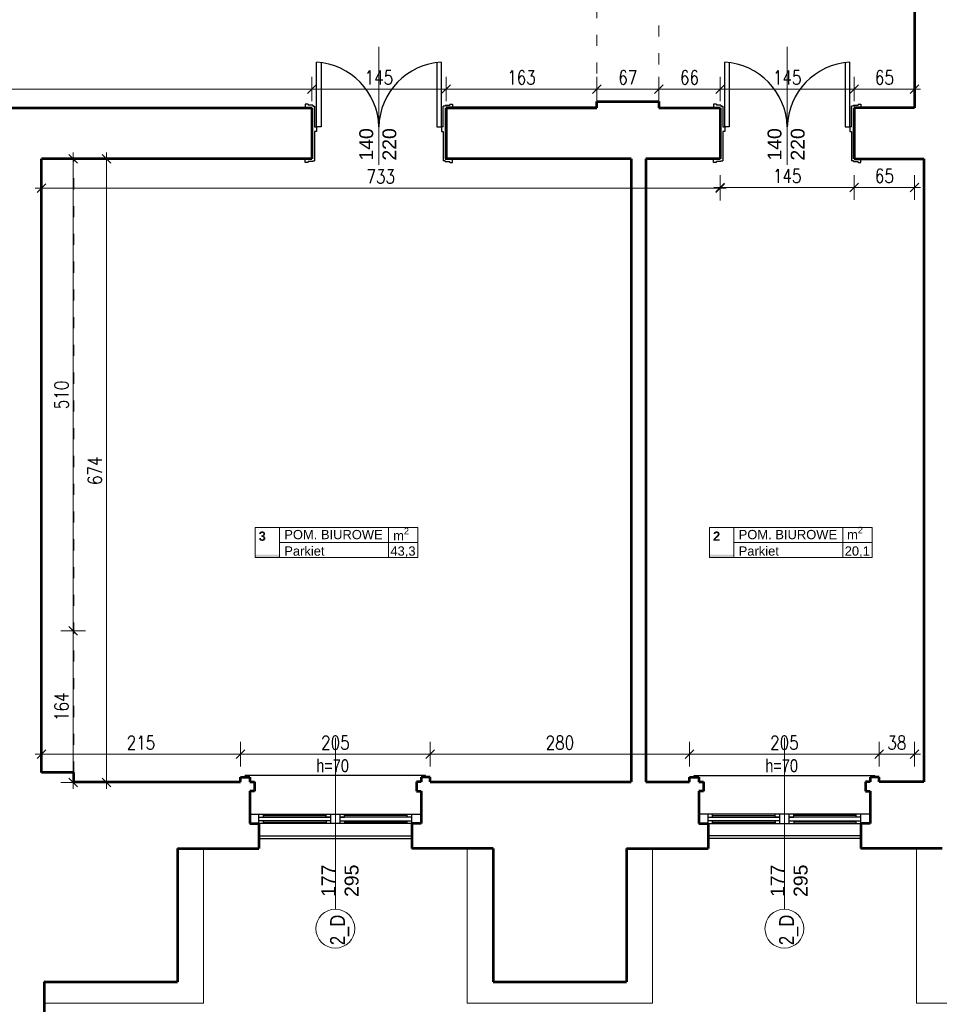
# Model space of a CAD drawing. Header units: millimetres. Extents: x 56977 to 67992, y 30187 to 42235.
# Tile 21 of 130: x 60662 to 61655, y 32665 to 33728. Entities that reach past the tile are written whole.
import ezdxf

# ---------------------------------------------------------------- set-up
doc = ezdxf.new("R2010")
doc.units = ezdxf.units.MM
doc.header["$MEASUREMENT"] = 0
doc.linetypes.add('ACAD_ISO03W100', pattern=[30, 12, -18])
doc.layers.get('0').update_dxf_attribs({"lineweight": 13})
doc.layers.get('DEFPOINTS').update_dxf_attribs({"lineweight": 13})
doc.layers.add('AI-OKNA', color=4, linetype='Continuous')
doc.layers.add('okna', color=8, linetype='Continuous')
for name, color, linetype, lineweight in [('AI-OPISY', 3, 'Continuous', 13), ('AI_MURY', 40, 'Continuous', 53), ('AI_WIDOK', 8, 'Continuous', 13), ('Lines', 7, 'Continuous', 13), ('OPISY TABELKI', 30, 'Continuous', 13), ('wymiary', 8, 'Continuous', 13)]:
    doc.layers.add(name, color=color, linetype=linetype, lineweight=lineweight)
doc.styles.add('GENERATED_STYLE_2', font='txt.shx')
doc.styles.get("Standard").update_dxf_attribs({"font": 'txt.shx'})
doc.styles.add('Style-ROMANS', font='ROMANS.shx')
doc.styles.add('WYMIAROWY-08', font='ROMANS.shx', dxfattribs={"width": 0.8})
doc.dimstyles.new('DYBY', dxfattribs={"dimscale": 100, "dimtxt": 0.15, "dimasz": 0.05, "dimexe": 0.05, "dimexo": 0.1, "dimgap": 0.05, "dimtad": 1, "dimdec": 0, "dimdsep": 46, "dimlunit": 5, "dimtxsty": 'WYMIAROWY-08', "dimblk": 'M_STRZ', "dimcen": 0.1, "dimse1": 1, "dimse2": 1, "dimclrd": 7, "dimclre": 7, "dimclrt": 1, "dimadec": 0, "dimazin": 0, "dimtfac": 1, "dimtdec": 0, "dimtmove": 2, "dimatfit": 3, "dimldrblk": 'M_STRZ', "dimfxl": 0, "dimtolj": 1, "dimarcsym": 0})

# ---------------------------------------------------------------- blocks, each defined once
blk = doc.blocks.new('M_STRZ')
for p, q in [((0, 2.66), (0, 0)), ((-1.33, 0), (1.33, 0)), ((-0.94, -0.94), (0.94, 0.94)), ((0, 0), (0, -2.66))]:
    blk.add_line(p, q)
blk = doc.blocks.new('*U574')
at = {"layer": 'DEFPOINTS', "color": 0}
for p in [(60685.5, 33578.1), (60685.5, 32904.3), (60755.8, 32904.3)]:
    blk.add_point(p, dxfattribs=at)
at = {"layer": 'wymiary', "color": 7, "lineweight": -2}
blk.add_line((60755.8, 33573.1), (60755.8, 32909.3), dxfattribs=at)
at = {"layer": 'wymiary', "color": 7, "lineweight": -2, "xscale": 5, "yscale": 5, "zscale": 5}
for p, rotation in [((60755.8, 33578.1), 90), ((60755.8, 32904.3), 270)]:
    blk.add_blockref('M_STRZ', p, dxfattribs=dict(at, rotation=rotation))
at = {"layer": 'wymiary', "color": 1, "insert": (60743.3, 33241.2), "char_height": 15, "attachment_point": 5, "rotation": 90, "style": 'WYMIAROWY-08'}
blk.add_mtext('674', dxfattribs=at)
blk = doc.blocks.new('*D2107')
at = {"layer": 'DEFPOINTS'}
for p in [(60685.5, 33578.1), (60743.3, 33257.2), (60685.5, 32904.3), (60755.8, 32904.3)]:
    blk.add_point(p, dxfattribs=at)
at = {"layer": 'wymiary', "color": 7}
blk.add_blockref('*U574', (0, 0), dxfattribs=at)
blk = doc.blocks.new('*U575')
at = {"layer": 'DEFPOINTS', "color": 0}
for p in [(60685.5, 33578.1), (60685.5, 33068.1), (60719.8, 33068.1)]:
    blk.add_point(p, dxfattribs=at)
at = {"layer": 'wymiary', "color": 7, "lineweight": -2}
blk.add_line((60719.8, 33573.1), (60719.8, 33073.1), dxfattribs=at)
at = {"layer": 'wymiary', "color": 7, "lineweight": -2, "xscale": 5, "yscale": 5, "zscale": 5}
for p, rotation in [((60719.8, 33578.1), 90), ((60719.8, 33068.1), 270)]:
    blk.add_blockref('M_STRZ', p, dxfattribs=dict(at, rotation=rotation))
at = {"layer": 'wymiary', "color": 1, "insert": (60707.3, 33323.1), "char_height": 15, "attachment_point": 5, "rotation": 90, "style": 'WYMIAROWY-08'}
blk.add_mtext('510', dxfattribs=at)
blk = doc.blocks.new('*D2108')
at = {"layer": 'DEFPOINTS'}
for p in [(60685.5, 33578.1), (60707.3, 33339.4), (60685.5, 33068.1), (60719.8, 33068.1)]:
    blk.add_point(p, dxfattribs=at)
at = {"layer": 'wymiary', "color": 7}
blk.add_blockref('*U575', (0, 0), dxfattribs=at)
blk = doc.blocks.new('*U576')
at = {"layer": 'DEFPOINTS', "color": 0}
for p in [(60685.5, 33068.1), (60685.5, 32904.3), (60719.8, 32904.3)]:
    blk.add_point(p, dxfattribs=at)
at = {"layer": 'wymiary', "color": 7, "lineweight": -2}
blk.add_line((60719.8, 33063.1), (60719.8, 32909.3), dxfattribs=at)
at = {"layer": 'wymiary', "color": 7, "lineweight": -2, "xscale": 5, "yscale": 5, "zscale": 5}
for p, rotation in [((60719.8, 33068.1), 90), ((60719.8, 32904.3), 270)]:
    blk.add_blockref('M_STRZ', p, dxfattribs=dict(at, rotation=rotation))
at = {"layer": 'wymiary', "color": 1, "insert": (60707.3, 32986.2), "char_height": 15, "attachment_point": 5, "rotation": 90, "style": 'WYMIAROWY-08'}
blk.add_mtext('164', dxfattribs=at)
blk = doc.blocks.new('*D2109')
at = {"layer": 'DEFPOINTS'}
for p in [(60685.5, 33068.1), (60707.3, 33001.7), (60685.5, 32904.3), (60719.8, 32904.3)]:
    blk.add_point(p, dxfattribs=at)
at = {"layer": 'wymiary', "color": 7}
blk.add_blockref('*U576', (0, 0), dxfattribs=at)
blk = doc.blocks.new('*U937')
at = {"layer": 'DEFPOINTS', "color": 0}
for p in [(60977.5, 33653.5), (59953.5, 33633.1), (60977.5, 33633.1)]:
    blk.add_point(p, dxfattribs=at)
at = {"layer": 'wymiary', "color": 7, "lineweight": -2}
blk.add_line((59958.5, 33653.5), (60972.5, 33653.5), dxfattribs=at)
at = {"layer": 'wymiary', "color": 7, "lineweight": -2, "xscale": 5, "yscale": 5, "zscale": 5, "rotation": 180}
blk.add_blockref('M_STRZ', (59953.5, 33653.5), dxfattribs=at)
at = {"layer": 'wymiary', "color": 7, "lineweight": -2, "xscale": 5, "yscale": 5, "zscale": 5}
blk.add_blockref('M_STRZ', (60977.5, 33653.5), dxfattribs=at)
at = {"layer": 'wymiary', "color": 1, "insert": (60465.5, 33666), "char_height": 15, "attachment_point": 5, "style": 'WYMIAROWY-08'}
blk.add_mtext('1024', dxfattribs=at)
blk = doc.blocks.new('*D2470')
at = {"layer": 'DEFPOINTS'}
for p in [(60444.3, 33666), (60977.5, 33653.5), (59953.5, 33633.1), (60977.5, 33633.1)]:
    blk.add_point(p, dxfattribs=at)
at = {"layer": 'wymiary', "color": 7}
blk.add_blockref('*U937', (0, 0), dxfattribs=at)
blk = doc.blocks.new('*U938')
at = {"layer": 'DEFPOINTS', "color": 0}
for p in [(61122.5, 33653.5), (60977.5, 33633.1), (61122.5, 33633.1)]:
    blk.add_point(p, dxfattribs=at)
at = {"layer": 'wymiary', "color": 7, "lineweight": -2}
blk.add_line((60982.5, 33653.5), (61117.5, 33653.5), dxfattribs=at)
at = {"layer": 'wymiary', "color": 7, "lineweight": -2, "xscale": 5, "yscale": 5, "zscale": 5, "rotation": 180}
blk.add_blockref('M_STRZ', (60977.5, 33653.5), dxfattribs=at)
at = {"layer": 'wymiary', "color": 7, "lineweight": -2, "xscale": 5, "yscale": 5, "zscale": 5}
blk.add_blockref('M_STRZ', (61122.5, 33653.5), dxfattribs=at)
at = {"layer": 'wymiary', "color": 1, "insert": (61050, 33666), "char_height": 15, "attachment_point": 5, "style": 'WYMIAROWY-08'}
blk.add_mtext('145', dxfattribs=at)
blk = doc.blocks.new('*D2471')
at = {"layer": 'DEFPOINTS'}
for p in [(61034.5, 33666), (61122.5, 33653.5), (60977.5, 33633.1), (61122.5, 33633.1)]:
    blk.add_point(p, dxfattribs=at)
at = {"layer": 'wymiary', "color": 7}
blk.add_blockref('*U938', (0, 0), dxfattribs=at)
blk = doc.blocks.new('*U939')
at = {"layer": 'DEFPOINTS', "color": 0}
for p in [(61352.4, 33653.5), (61285.4, 33633.1), (61352.4, 33633.1)]:
    blk.add_point(p, dxfattribs=at)
at = {"layer": 'wymiary', "color": 7, "lineweight": -2}
blk.add_line((61290.4, 33653.5), (61347.4, 33653.5), dxfattribs=at)
at = {"layer": 'wymiary', "color": 7, "lineweight": -2, "xscale": 5, "yscale": 5, "zscale": 5, "rotation": 180}
blk.add_blockref('M_STRZ', (61285.4, 33653.5), dxfattribs=at)
at = {"layer": 'wymiary', "color": 7, "lineweight": -2, "xscale": 5, "yscale": 5, "zscale": 5}
blk.add_blockref('M_STRZ', (61352.4, 33653.5), dxfattribs=at)
at = {"layer": 'wymiary', "color": 1, "insert": (61318.9, 33666), "char_height": 15, "attachment_point": 5, "style": 'WYMIAROWY-08'}
blk.add_mtext('67', dxfattribs=at)
blk = doc.blocks.new('*D2472')
at = {"layer": 'DEFPOINTS'}
for p in [(61308.6, 33666), (61352.4, 33653.5), (61285.4, 33633.1), (61352.4, 33633.1)]:
    blk.add_point(p, dxfattribs=at)
at = {"layer": 'wymiary', "color": 7}
blk.add_blockref('*U939', (0, 0), dxfattribs=at)
blk = doc.blocks.new('*U940')
at = {"layer": 'DEFPOINTS', "color": 0}
for p in [(61418.5, 33653.5), (61352.4, 33633.1), (61418.5, 33633.1)]:
    blk.add_point(p, dxfattribs=at)
at = {"layer": 'wymiary', "color": 7, "lineweight": -2}
blk.add_line((61357.4, 33653.5), (61413.5, 33653.5), dxfattribs=at)
at = {"layer": 'wymiary', "color": 7, "lineweight": -2, "xscale": 5, "yscale": 5, "zscale": 5, "rotation": 180}
blk.add_blockref('M_STRZ', (61352.4, 33653.5), dxfattribs=at)
at = {"layer": 'wymiary', "color": 7, "lineweight": -2, "xscale": 5, "yscale": 5, "zscale": 5}
blk.add_blockref('M_STRZ', (61418.5, 33653.5), dxfattribs=at)
at = {"layer": 'wymiary', "color": 1, "insert": (61385.5, 33666), "char_height": 15, "attachment_point": 5, "style": 'WYMIAROWY-08'}
blk.add_mtext('66', dxfattribs=at)
blk = doc.blocks.new('*D2473')
at = {"layer": 'DEFPOINTS'}
for p in [(61375.1, 33666), (61418.5, 33653.5), (61352.4, 33633.1), (61418.5, 33633.1)]:
    blk.add_point(p, dxfattribs=at)
at = {"layer": 'wymiary', "color": 7}
blk.add_blockref('*U940', (0, 0), dxfattribs=at)
blk = doc.blocks.new('*U941')
at = {"layer": 'DEFPOINTS', "color": 0}
for p in [(61563.5, 33653.5), (61418.5, 33633.1), (61563.5, 33633.1)]:
    blk.add_point(p, dxfattribs=at)
at = {"layer": 'wymiary', "color": 7, "lineweight": -2}
blk.add_line((61423.5, 33653.5), (61558.5, 33653.5), dxfattribs=at)
at = {"layer": 'wymiary', "color": 7, "lineweight": -2, "xscale": 5, "yscale": 5, "zscale": 5, "rotation": 180}
blk.add_blockref('M_STRZ', (61418.5, 33653.5), dxfattribs=at)
at = {"layer": 'wymiary', "color": 7, "lineweight": -2, "xscale": 5, "yscale": 5, "zscale": 5}
blk.add_blockref('M_STRZ', (61563.5, 33653.5), dxfattribs=at)
at = {"layer": 'wymiary', "color": 1, "insert": (61491, 33666), "char_height": 15, "attachment_point": 5, "style": 'WYMIAROWY-08'}
blk.add_mtext('145', dxfattribs=at)
blk = doc.blocks.new('*D2474')
at = {"layer": 'DEFPOINTS'}
for p in [(61475.6, 33666), (61563.5, 33653.5), (61418.5, 33633.1), (61563.5, 33633.1)]:
    blk.add_point(p, dxfattribs=at)
at = {"layer": 'wymiary', "color": 7}
blk.add_blockref('*U941', (0, 0), dxfattribs=at)
blk = doc.blocks.new('*U942')
at = {"layer": 'DEFPOINTS', "color": 0}
for p in [(61628.5, 33653.5), (61563.5, 33633.1), (61628.5, 33633.1)]:
    blk.add_point(p, dxfattribs=at)
at = {"layer": 'wymiary', "color": 7, "lineweight": -2}
blk.add_line((61568.5, 33653.5), (61623.5, 33653.5), dxfattribs=at)
at = {"layer": 'wymiary', "color": 7, "lineweight": -2, "xscale": 5, "yscale": 5, "zscale": 5, "rotation": 180}
blk.add_blockref('M_STRZ', (61563.5, 33653.5), dxfattribs=at)
at = {"layer": 'wymiary', "color": 7, "lineweight": -2, "xscale": 5, "yscale": 5, "zscale": 5}
blk.add_blockref('M_STRZ', (61628.5, 33653.5), dxfattribs=at)
at = {"layer": 'wymiary', "color": 1, "insert": (61596, 33666), "char_height": 15, "attachment_point": 5, "style": 'WYMIAROWY-08'}
blk.add_mtext('65', dxfattribs=at)
blk = doc.blocks.new('*D2475')
at = {"layer": 'DEFPOINTS'}
for p in [(61585.7, 33666), (61628.5, 33653.5), (61563.5, 33633.1), (61628.5, 33633.1)]:
    blk.add_point(p, dxfattribs=at)
at = {"layer": 'wymiary', "color": 7}
blk.add_blockref('*U942', (0, 0), dxfattribs=at)
blk = doc.blocks.new('*U953')
at = {"layer": 'DEFPOINTS', "color": 0}
for p in [(60685.5, 33573.1), (61418.5, 33573.1), (61418.5, 33546.4)]:
    blk.add_point(p, dxfattribs=at)
at = {"layer": 'wymiary', "color": 7, "lineweight": -2}
blk.add_line((60690.5, 33546.4), (61413.5, 33546.4), dxfattribs=at)
at = {"layer": 'wymiary', "color": 7, "lineweight": -2, "xscale": 5, "yscale": 5, "zscale": 5, "rotation": 180}
blk.add_blockref('M_STRZ', (60685.5, 33546.4), dxfattribs=at)
at = {"layer": 'wymiary', "color": 7, "lineweight": -2, "xscale": 5, "yscale": 5, "zscale": 5}
blk.add_blockref('M_STRZ', (61418.5, 33546.4), dxfattribs=at)
at = {"layer": 'wymiary', "color": 1, "insert": (61052, 33558.9), "char_height": 15, "attachment_point": 5, "style": 'WYMIAROWY-08'}
blk.add_mtext('733', dxfattribs=at)
blk = doc.blocks.new('*D2486')
at = {"layer": 'DEFPOINTS'}
for p in [(60685.5, 33573.1), (61418.5, 33573.1), (61418.5, 33546.4), (61035.7, 33533.9)]:
    blk.add_point(p, dxfattribs=at)
at = {"layer": 'wymiary', "color": 7}
blk.add_blockref('*U953', (0, 0), dxfattribs=at)
blk = doc.blocks.new('*U954')
at = {"layer": 'DEFPOINTS', "color": 0}
for p in [(61418.5, 33573.1), (61563.5, 33573.1), (61563.5, 33547.1)]:
    blk.add_point(p, dxfattribs=at)
at = {"layer": 'wymiary', "color": 7, "lineweight": -2}
blk.add_line((61423.5, 33547.1), (61558.5, 33547.1), dxfattribs=at)
at = {"layer": 'wymiary', "color": 7, "lineweight": -2, "xscale": 5, "yscale": 5, "zscale": 5, "rotation": 180}
blk.add_blockref('M_STRZ', (61418.5, 33547.1), dxfattribs=at)
at = {"layer": 'wymiary', "color": 7, "lineweight": -2, "xscale": 5, "yscale": 5, "zscale": 5}
blk.add_blockref('M_STRZ', (61563.5, 33547.1), dxfattribs=at)
at = {"layer": 'wymiary', "color": 1, "insert": (61491, 33559.6), "char_height": 15, "attachment_point": 5, "style": 'WYMIAROWY-08'}
blk.add_mtext('145', dxfattribs=at)
blk = doc.blocks.new('*D2487')
at = {"layer": 'DEFPOINTS'}
for p in [(61418.5, 33573.1), (61563.5, 33573.1), (61563.5, 33547.1), (61475.6, 33534.6)]:
    blk.add_point(p, dxfattribs=at)
at = {"layer": 'wymiary', "color": 7}
blk.add_blockref('*U954', (0, 0), dxfattribs=at)
blk = doc.blocks.new('*U955')
at = {"layer": 'DEFPOINTS', "color": 0}
for p in [(61563.5, 33573.1), (61628.5, 33573.1), (61628.5, 33547.1)]:
    blk.add_point(p, dxfattribs=at)
at = {"layer": 'wymiary', "color": 7, "lineweight": -2}
blk.add_line((61568.5, 33547.1), (61623.5, 33547.1), dxfattribs=at)
at = {"layer": 'wymiary', "color": 7, "lineweight": -2, "xscale": 5, "yscale": 5, "zscale": 5, "rotation": 180}
blk.add_blockref('M_STRZ', (61563.5, 33547.1), dxfattribs=at)
at = {"layer": 'wymiary', "color": 7, "lineweight": -2, "xscale": 5, "yscale": 5, "zscale": 5}
blk.add_blockref('M_STRZ', (61628.5, 33547.1), dxfattribs=at)
at = {"layer": 'wymiary', "color": 1, "insert": (61596, 33559.6), "char_height": 15, "attachment_point": 5, "style": 'WYMIAROWY-08'}
blk.add_mtext('65', dxfattribs=at)
blk = doc.blocks.new('*D2488')
at = {"layer": 'DEFPOINTS'}
for p in [(61563.5, 33573.1), (61628.5, 33573.1), (61628.5, 33547.1), (61585.7, 33534.6)]:
    blk.add_point(p, dxfattribs=at)
at = {"layer": 'wymiary', "color": 7}
blk.add_blockref('*U955', (0, 0), dxfattribs=at)
blk = doc.blocks.new('*U1112')
at = {"layer": 'DEFPOINTS', "color": 0}
for p in [(60900.5, 32934.9), (60685.5, 32904.3), (60900.5, 32904.3)]:
    blk.add_point(p, dxfattribs=at)
at = {"layer": 'wymiary', "color": 7, "lineweight": -2}
blk.add_line((60690.5, 32934.9), (60895.5, 32934.9), dxfattribs=at)
at = {"layer": 'wymiary', "color": 7, "lineweight": -2, "xscale": 5, "yscale": 5, "zscale": 5, "rotation": 180}
blk.add_blockref('M_STRZ', (60685.5, 32934.9), dxfattribs=at)
at = {"layer": 'wymiary', "color": 7, "lineweight": -2, "xscale": 5, "yscale": 5, "zscale": 5}
blk.add_blockref('M_STRZ', (60900.5, 32934.9), dxfattribs=at)
at = {"layer": 'wymiary', "color": 1, "insert": (60793, 32947.4), "char_height": 15, "attachment_point": 5, "style": 'WYMIAROWY-08'}
blk.add_mtext('215', dxfattribs=at)
blk = doc.blocks.new('*D2645')
at = {"layer": 'DEFPOINTS'}
for p in [(60776.7, 32947.4), (60900.5, 32934.9), (60685.5, 32904.3), (60900.5, 32904.3)]:
    blk.add_point(p, dxfattribs=at)
at = {"layer": 'wymiary', "color": 7}
blk.add_blockref('*U1112', (0, 0), dxfattribs=at)
blk = doc.blocks.new('*U1113')
at = {"layer": 'DEFPOINTS', "color": 0}
for p in [(61105.5, 32934.9), (60900.5, 32904.3), (61105.5, 32904.3)]:
    blk.add_point(p, dxfattribs=at)
at = {"layer": 'wymiary', "color": 7, "lineweight": -2}
blk.add_line((60905.5, 32934.9), (61100.5, 32934.9), dxfattribs=at)
at = {"layer": 'wymiary', "color": 7, "lineweight": -2, "xscale": 5, "yscale": 5, "zscale": 5, "rotation": 180}
blk.add_blockref('M_STRZ', (60900.5, 32934.9), dxfattribs=at)
at = {"layer": 'wymiary', "color": 7, "lineweight": -2, "xscale": 5, "yscale": 5, "zscale": 5}
blk.add_blockref('M_STRZ', (61105.5, 32934.9), dxfattribs=at)
at = {"layer": 'wymiary', "color": 1, "insert": (61003, 32947.4), "char_height": 15, "attachment_point": 5, "style": 'WYMIAROWY-08'}
blk.add_mtext('205', dxfattribs=at)
blk = doc.blocks.new('*D2646')
at = {"layer": 'DEFPOINTS'}
for p in [(60986.7, 32947.4), (61105.5, 32934.9), (60900.5, 32904.3), (61105.5, 32904.3)]:
    blk.add_point(p, dxfattribs=at)
at = {"layer": 'wymiary', "color": 7}
blk.add_blockref('*U1113', (0, 0), dxfattribs=at)
blk = doc.blocks.new('*U1114')
at = {"layer": 'DEFPOINTS', "color": 0}
for p in [(61385.5, 32934.9), (61105.5, 32904.3), (61385.5, 32904.3)]:
    blk.add_point(p, dxfattribs=at)
at = {"layer": 'wymiary', "color": 7, "lineweight": -2}
blk.add_line((61110.5, 32934.9), (61380.5, 32934.9), dxfattribs=at)
at = {"layer": 'wymiary', "color": 7, "lineweight": -2, "xscale": 5, "yscale": 5, "zscale": 5, "rotation": 180}
blk.add_blockref('M_STRZ', (61105.5, 32934.9), dxfattribs=at)
at = {"layer": 'wymiary', "color": 7, "lineweight": -2, "xscale": 5, "yscale": 5, "zscale": 5}
blk.add_blockref('M_STRZ', (61385.5, 32934.9), dxfattribs=at)
at = {"layer": 'wymiary', "color": 1, "insert": (61245.5, 32947.4), "char_height": 15, "attachment_point": 5, "style": 'WYMIAROWY-08'}
blk.add_mtext('280', dxfattribs=at)
blk = doc.blocks.new('*D2647')
at = {"layer": 'DEFPOINTS'}
for p in [(61229.2, 32947.4), (61385.5, 32934.9), (61105.5, 32904.3), (61385.5, 32904.3)]:
    blk.add_point(p, dxfattribs=at)
at = {"layer": 'wymiary', "color": 7}
blk.add_blockref('*U1114', (0, 0), dxfattribs=at)
blk = doc.blocks.new('*U1115')
at = {"layer": 'DEFPOINTS', "color": 0}
for p in [(61590.5, 32934.9), (61385.5, 32905.1), (61590.5, 32905.1)]:
    blk.add_point(p, dxfattribs=at)
at = {"layer": 'wymiary', "color": 7, "lineweight": -2}
blk.add_line((61390.5, 32934.9), (61585.5, 32934.9), dxfattribs=at)
at = {"layer": 'wymiary', "color": 7, "lineweight": -2, "xscale": 5, "yscale": 5, "zscale": 5, "rotation": 180}
blk.add_blockref('M_STRZ', (61385.5, 32934.9), dxfattribs=at)
at = {"layer": 'wymiary', "color": 7, "lineweight": -2, "xscale": 5, "yscale": 5, "zscale": 5}
blk.add_blockref('M_STRZ', (61590.5, 32934.9), dxfattribs=at)
at = {"layer": 'wymiary', "color": 1, "insert": (61488, 32947.4), "char_height": 15, "attachment_point": 5, "style": 'WYMIAROWY-08'}
blk.add_mtext('205', dxfattribs=at)
blk = doc.blocks.new('*D2648')
at = {"layer": 'DEFPOINTS'}
for p in [(61471.7, 32947.4), (61590.5, 32934.9), (61385.5, 32905.1), (61590.5, 32905.1)]:
    blk.add_point(p, dxfattribs=at)
at = {"layer": 'wymiary', "color": 7}
blk.add_blockref('*U1115', (0, 0), dxfattribs=at)
blk = doc.blocks.new('*U1116')
at = {"layer": 'DEFPOINTS', "color": 0}
for p in [(61628.5, 32934.9), (61590.5, 32905.1), (61628.5, 32905.1)]:
    blk.add_point(p, dxfattribs=at)
at = {"layer": 'wymiary', "color": 7, "lineweight": -2}
blk.add_line((61595.5, 32934.9), (61623.5, 32934.9), dxfattribs=at)
at = {"layer": 'wymiary', "color": 7, "lineweight": -2, "xscale": 5, "yscale": 5, "zscale": 5, "rotation": 180}
blk.add_blockref('M_STRZ', (61590.5, 32934.9), dxfattribs=at)
at = {"layer": 'wymiary', "color": 7, "lineweight": -2, "xscale": 5, "yscale": 5, "zscale": 5}
blk.add_blockref('M_STRZ', (61628.5, 32934.9), dxfattribs=at)
at = {"layer": 'wymiary', "color": 1, "insert": (61609.5, 32947.4), "char_height": 15, "attachment_point": 5, "style": 'WYMIAROWY-08'}
blk.add_mtext('38', dxfattribs=at)
blk = doc.blocks.new('*D2649')
at = {"layer": 'DEFPOINTS'}
for p in [(61598.9, 32947.4), (61628.5, 32934.9), (61590.5, 32905.1), (61628.5, 32905.1)]:
    blk.add_point(p, dxfattribs=at)
at = {"layer": 'wymiary', "color": 7}
blk.add_blockref('*U1116', (0, 0), dxfattribs=at)
blk = doc.blocks.new('*U1334')
at = {"layer": 'DEFPOINTS', "color": 0}
for p in [(61285.4, 33653.5), (61122.5, 33633.1), (61285.4, 33633.1)]:
    blk.add_point(p, dxfattribs=at)
at = {"layer": 'wymiary', "color": 7, "lineweight": -2}
blk.add_line((61127.5, 33653.5), (61280.4, 33653.5), dxfattribs=at)
at = {"layer": 'wymiary', "color": 7, "lineweight": -2, "xscale": 5, "yscale": 5, "zscale": 5, "rotation": 180}
blk.add_blockref('M_STRZ', (61122.5, 33653.5), dxfattribs=at)
at = {"layer": 'wymiary', "color": 7, "lineweight": -2, "xscale": 5, "yscale": 5, "zscale": 5}
blk.add_blockref('M_STRZ', (61285.4, 33653.5), dxfattribs=at)
at = {"layer": 'wymiary', "color": 1, "insert": (61204, 33666), "char_height": 15, "attachment_point": 5, "style": 'WYMIAROWY-08'}
blk.add_mtext('163', dxfattribs=at)
blk = doc.blocks.new('*D2865')
at = {"layer": 'DEFPOINTS'}
for p in [(61188.5, 33666), (61285.4, 33653.5), (61122.5, 33633.1), (61285.4, 33633.1)]:
    blk.add_point(p, dxfattribs=at)
at = {"layer": 'wymiary', "color": 7}
blk.add_blockref('*U1334', (0, 0), dxfattribs=at)

msp = doc.modelspace()

# ---------------------------------------------------------------- hatches: boundary and pattern name
at = {"layer": 'OPISY TABELKI', "extrusion": (0, 0, -1)}
for points in [[(-60942.8, 33147.5), (-60942.8, 33150.4), (-60916.5, 33150.4), (-60916.5, 33147.5)], [(-61433.5, 33147.5), (-61433.5, 33150.4), (-61407.2, 33150.4), (-61407.2, 33147.5)]]:
    msp.add_hatch(color=256, dxfattribs=at).paths.add_polyline_path(points, flags=16)

# ---------------------------------------------------------------- linework, layer by layer
at = {"layer": 'AI-OKNA'}
for p, q in [((60982.5, 33612.6), (60982.5, 33682.6)), ((60987.5, 33682.6), (60987.5, 33612.6)), ((61112.5, 33682.6), (61112.5, 33612.6)), ((61117.5, 33612.6), (61117.5, 33682.6)), ((61423.5, 33612.6), (61423.5, 33682.6)), ((61428.5, 33682.6), (61428.5, 33612.6)), ((61553.5, 33682.6), (61553.5, 33612.6)), ((61558.5, 33612.6), (61558.5, 33682.6)), ((60973.5, 33637.1), (60970.5, 33637.1)), ((60970.5, 33637.1), (60970.5, 33633.1)), ((60973.5, 33637.1), (60973.5, 33636.1)), ((60978.5, 33636.1), (60973.5, 33636.1)), ((60978.5, 33636.1), (60978.5, 33635.1)), ((60978.5, 33635.1), (60980.5, 33635.1)), ((60980.5, 33635.1), (60980.5, 33612.6)), ((61121.5, 33635.1), (61119.5, 33635.1)), ((61119.5, 33612.6), (61119.5, 33635.1)), ((61121.5, 33636.1), (61121.5, 33635.1)), ((61121.5, 33636.1), (61126.5, 33636.1)), ((61126.5, 33637.1), (61126.5, 33636.1)), ((61126.5, 33637.1), (61129.5, 33637.1)), ((61129.5, 33637.1), (61129.5, 33633.1)), ((61414.5, 33637.1), (61411.5, 33637.1)), ((61411.5, 33637.1), (61411.5, 33633.1)), ((61414.5, 33637.1), (61414.5, 33636.1)), ((61419.5, 33636.1), (61414.5, 33636.1)), ((61419.5, 33636.1), (61419.5, 33635.1)), ((61419.5, 33635.1), (61421.5, 33635.1)), ((61421.5, 33635.1), (61421.5, 33612.6)), ((61562.5, 33635.1), (61560.5, 33635.1)), ((61560.5, 33612.6), (61560.5, 33635.1)), ((61562.5, 33636.1), (61562.5, 33635.1)), ((61562.5, 33636.1), (61567.5, 33636.1)), ((61567.5, 33637.1), (61567.5, 33636.1)), ((61567.5, 33637.1), (61570.5, 33637.1)), ((61570.5, 33637.1), (61570.5, 33633.1)), ((60980.5, 33612.6), (60982.5, 33612.6)), ((60982.5, 33612.6), (60982.5, 33607.6)), ((60987.5, 33612.6), (60982.5, 33612.6)), ((61112.5, 33612.6), (61117.5, 33612.6)), ((61119.5, 33612.6), (61117.5, 33612.6)), ((61117.5, 33612.6), (61117.5, 33607.6)), ((61421.5, 33612.6), (61423.5, 33612.6)), ((61423.5, 33612.6), (61423.5, 33607.6)), ((61428.5, 33612.6), (61423.5, 33612.6)), ((61553.5, 33612.6), (61558.5, 33612.6)), ((61560.5, 33612.6), (61558.5, 33612.6)), ((61558.5, 33612.6), (61558.5, 33607.6)), ((60982.5, 33607.6), (60980.5, 33607.6)), ((60980.5, 33607.6), (60980.5, 33576.1)), ((61117.5, 33607.6), (61119.5, 33607.6)), ((61119.5, 33607.6), (61119.5, 33576.1)), ((61423.5, 33607.6), (61421.5, 33607.6)), ((61421.5, 33607.6), (61421.5, 33576.1)), ((61558.5, 33607.6), (61560.5, 33607.6)), ((61560.5, 33607.6), (61560.5, 33576.1)), ((60970.5, 33574.1), (60970.5, 33578.1)), ((60973.5, 33574.1), (60970.5, 33574.1)), ((60978.5, 33575.1), (60973.5, 33575.1)), ((60973.5, 33574.1), (60973.5, 33575.1)), ((60978.5, 33576.1), (60980.5, 33576.1)), ((60978.5, 33575.1), (60978.5, 33576.1)), ((61121.5, 33576.1), (61119.5, 33576.1)), ((61121.5, 33575.1), (61121.5, 33576.1)), ((61121.5, 33575.1), (61126.5, 33575.1)), ((61126.5, 33574.1), (61126.5, 33575.1)), ((61126.5, 33574.1), (61129.5, 33574.1)), ((61129.5, 33574.1), (61129.5, 33578.1)), ((61411.5, 33574.1), (61411.5, 33578.1)), ((61414.5, 33574.1), (61411.5, 33574.1)), ((61419.5, 33575.1), (61414.5, 33575.1)), ((61414.5, 33574.1), (61414.5, 33575.1)), ((61419.5, 33576.1), (61421.5, 33576.1)), ((61419.5, 33575.1), (61419.5, 33576.1)), ((61562.5, 33576.1), (61560.5, 33576.1)), ((61562.5, 33575.1), (61562.5, 33576.1)), ((61562.5, 33575.1), (61567.5, 33575.1)), ((61567.5, 33574.1), (61567.5, 33575.1)), ((61567.5, 33574.1), (61570.5, 33574.1)), ((61570.5, 33574.1), (61570.5, 33578.1)), ((60910.5, 32870.1), (61095.5, 32870.1)), ((60910.5, 32870.1), (60910.5, 32860.1)), ((60920.5, 32860.1), (60920.5, 32870.1)), ((60920.5, 32867.1), (60925.5, 32867.1)), ((60925.5, 32867.1), (60925.5, 32870.1)), ((60925.5, 32868.6), (60993, 32868.6)), ((60925.5, 32867.1), (60998, 32867.1)), ((60993, 32867.1), (60993, 32870.1)), ((60998, 32867.1), (60993, 32867.1)), ((60998, 32860.1), (60998, 32870.1)), ((61008, 32860.1), (61008, 32870.1)), ((61080.5, 32867.1), (61008, 32867.1)), ((61008, 32867.1), (61013, 32867.1)), ((61013, 32867.1), (61013, 32870.1)), ((61080.5, 32868.6), (61013, 32868.6)), ((61080.5, 32867.1), (61080.5, 32870.1)), ((61085.5, 32867.1), (61080.5, 32867.1)), ((61085.5, 32860.1), (61085.5, 32870.1)), ((61085.5, 32860.1), (61085.5, 32870.1)), ((61095.5, 32870.1), (61095.5, 32860.1)), ((61580.5, 32870.1), (61395.5, 32870.1)), ((61395.5, 32870.1), (61395.5, 32860.1)), ((61405.5, 32860.1), (61405.5, 32870.1)), ((61405.5, 32860.1), (61405.5, 32870.1)), ((61405.5, 32867.1), (61410.5, 32867.1)), ((61410.5, 32867.1), (61410.5, 32870.1)), ((61410.5, 32868.6), (61478, 32868.6)), ((61410.5, 32867.1), (61483, 32867.1)), ((61478, 32867.1), (61478, 32870.1)), ((61483, 32867.1), (61478, 32867.1)), ((61483, 32860.1), (61483, 32870.1)), ((61493, 32860.1), (61493, 32870.1)), ((61565.5, 32867.1), (61493, 32867.1)), ((61493, 32867.1), (61498, 32867.1)), ((61498, 32867.1), (61498, 32870.1)), ((61565.5, 32868.6), (61498, 32868.6)), ((61565.5, 32867.1), (61565.5, 32870.1)), ((61570.5, 32867.1), (61565.5, 32867.1)), ((61570.5, 32860.1), (61570.5, 32870.1)), ((61580.5, 32870.1), (61580.5, 32860.1)), ((61095.5, 32860.1), (60910.5, 32860.1)), ((60925.5, 32863.1), (60920.5, 32863.1)), ((60925.5, 32860.1), (60925.5, 32863.1)), ((60998, 32863.1), (60925.5, 32863.1)), ((60925.5, 32861.6), (60993, 32861.6)), ((60993, 32863.1), (60993, 32860.1)), ((61003, 32860.1), (60998, 32860.1)), ((61008, 32863.1), (61080.5, 32863.1)), ((61013, 32863.1), (61013, 32860.1)), ((61080.5, 32861.6), (61013, 32861.6)), ((61080.5, 32860.1), (61080.5, 32863.1)), ((61080.5, 32863.1), (61085.5, 32863.1)), ((61395.5, 32860.1), (61580.5, 32860.1)), ((61410.5, 32863.1), (61405.5, 32863.1)), ((61410.5, 32860.1), (61410.5, 32863.1)), ((61483, 32863.1), (61410.5, 32863.1)), ((61410.5, 32861.6), (61478, 32861.6)), ((61478, 32863.1), (61478, 32860.1)), ((61488, 32860.1), (61493, 32860.1)), ((61493, 32863.1), (61565.5, 32863.1)), ((61498, 32863.1), (61498, 32860.1)), ((61565.5, 32861.6), (61498, 32861.6)), ((61565.5, 32860.1), (61565.5, 32863.1)), ((61565.5, 32863.1), (61570.5, 32863.1))]:
    msp.add_line(p, q, dxfattribs=at)
for centre, start, end in [((60978, 33610.8), 1.4717, 86.445), ((61121.9, 33610.8), 93.555, 178.5283), ((61419.1, 33610.8), 1.4717, 86.445), ((61563, 33610.8), 93.555, 178.5283)]:
    msp.add_arc(centre, 72, start, end, dxfattribs=at)
at = {"layer": 'AI-OPISY'}
for p, q in [((61050, 33699), (61050, 33571.5)), ((61491, 33699), (61491, 33571.5)), ((61003, 32767.5), (61003, 32952.6)), ((61488, 32767.5), (61488, 32952.6))]:
    msp.add_line(p, q, dxfattribs=at)
for centre in [(61003, 32746.5), (61488, 32746.5)]:
    msp.add_circle(centre, 21, dxfattribs=at)
at = {"layer": 'AI_MURY'}
for p, q in [((61628.5, 33909.1), (61628.5, 33633.1)), ((59953.5, 33633.1), (60977.5, 33633.1)), ((60977.5, 33633.1), (60977.5, 33578.1)), ((60977.5, 33633.1), (60977.5, 33578.1)), ((60977.5, 33633.1), (60977.5, 33578.1)), ((61122.5, 33633.1), (61285.4, 33633.1)), ((61285.4, 33633.1), (61122.5, 33633.1)), ((61122.5, 33578.1), (61122.5, 33633.1)), ((61122.5, 33633.1), (61122.5, 33578.1)), ((61285.4, 33633.1), (61285.4, 33640.1)), ((61285.4, 33640.1), (61352.4, 33640.1)), ((61352.4, 33640.1), (61352.4, 33633.1)), ((61352.4, 33633.1), (61418.5, 33633.1)), ((61418.5, 33633.1), (61418.5, 33578.1)), ((61418.5, 33633.1), (61418.5, 33578.1)), ((61418.5, 33633.1), (61418.5, 33578.1)), ((61628.5, 33633.1), (61563.5, 33633.1)), ((61563.5, 33578.1), (61563.5, 33633.1)), ((61563.5, 33633.1), (61563.5, 33578.1)), ((60685.5, 32915.1), (60685.5, 33578.1)), ((60977.5, 33578.1), (60685.5, 33578.1)), ((61322.5, 33578.1), (61121.5, 33578.1)), ((61322.5, 33578.1), (61122.5, 33578.1)), ((61322.5, 33578.1), (61322.5, 32905.1)), ((61418.5, 33578.1), (61338.5, 33578.1)), ((61338.5, 33578.1), (61338.5, 32905.1)), ((61563.5, 33578.1), (61638.5, 33578.1)), ((61638.5, 33578.1), (61638.5, 32905.1)), ((60720.5, 32915.1), (60685.5, 32915.1)), ((60720.5, 32905.1), (60720.5, 32915.1)), ((60900.5, 32905.1), (60900.5, 32910.1)), ((60900.5, 32910.1), (60910.5, 32910.1)), ((60910.5, 32910.1), (60910.5, 32905.1)), ((61105.5, 32910.1), (61095.5, 32910.1)), ((61095.5, 32910.1), (61095.5, 32905.1)), ((61105.5, 32905.1), (61105.5, 32910.1)), ((61385.5, 32905.1), (61385.5, 32910.1)), ((61385.5, 32910.1), (61395.5, 32910.1)), ((61395.5, 32910.1), (61395.5, 32905.1)), ((61590.5, 32910.1), (61580.5, 32910.1)), ((61580.5, 32910.1), (61580.5, 32905.1)), ((61590.5, 32905.1), (61590.5, 32910.1)), ((60720.5, 32905.1), (60900.5, 32905.1)), ((60910.5, 32905.1), (60915.5, 32905.1)), ((60915.5, 32905.1), (60915.5, 32895.1)), ((61095.5, 32905.1), (61090.5, 32905.1)), ((61090.5, 32905.1), (61090.5, 32895.1)), ((61105.5, 32905.1), (61322.5, 32905.1)), ((61338.5, 32905.1), (61385.5, 32905.1)), ((61395.5, 32905.1), (61400.5, 32905.1)), ((61400.5, 32905.1), (61400.5, 32895.1)), ((61580.5, 32905.1), (61575.5, 32905.1)), ((61575.5, 32905.1), (61575.5, 32895.1)), ((61638.5, 32905.1), (61590.5, 32905.1)), ((60915.5, 32895.1), (60910.5, 32895.1)), ((60910.5, 32895.1), (60910.5, 32860.1)), ((61090.5, 32895.1), (61095.5, 32895.1)), ((61095.5, 32895.1), (61095.5, 32860.1)), ((61400.5, 32895.1), (61395.5, 32895.1)), ((61395.5, 32895.1), (61395.5, 32860.1)), ((61575.5, 32895.1), (61580.5, 32895.1)), ((61580.5, 32895.1), (61580.5, 32860.1)), ((60910.5, 32860.1), (60920.5, 32860.1)), ((60920.5, 32860.1), (60920.5, 32833.1)), ((61095.5, 32860.1), (61085.5, 32860.1)), ((61085.5, 32860.1), (61085.5, 32833.1)), ((61395.5, 32860.1), (61405.5, 32860.1)), ((61405.5, 32860.1), (61405.5, 32833.1)), ((61580.5, 32860.1), (61570.5, 32860.1)), ((61570.5, 32860.1), (61570.5, 32833.1)), ((60832.5, 32833.1), (60832.5, 32689.1)), ((60832.5, 32833.1), (60920.5, 32833.1)), ((61173.5, 32833.1), (61085.5, 32833.1)), ((61173.5, 32833.1), (61173.5, 32689.1)), ((61317.5, 32833.1), (61317.5, 32689.1)), ((61317.5, 32833.1), (61405.5, 32833.1)), ((61658.5, 32833.1), (61570.5, 32833.1)), ((60688.5, 32689.1), (60688.5, 32636.8)), ((60688.5, 32689.1), (60832.5, 32689.1)), ((61173.5, 32689.1), (61317.5, 32689.1))]:
    msp.add_line(p, q, dxfattribs=at)
msp.add_point((60720.5, 32905.1), dxfattribs=at)
at = {"layer": 'AI_WIDOK', "color": 251, "linetype": 'ACAD_ISO03W100'}
for p, q in [((61285.4, 33640.1), (61285.4, 33902.1)), ((61352.4, 33902.1), (61352.4, 33640.1)), ((60720.5, 32915.1), (60720.5, 33578.1))]:
    msp.add_line(p, q, dxfattribs=at)
at = {"layer": 'Lines', "color": 251, "linetype": 'Continuous'}
for p, q in [((60860.5, 32833.1), (60860.5, 32666.1)), ((61145.5, 32833.1), (61145.5, 32666.1)), ((61345.5, 32833.1), (61345.5, 32666.1)), ((61630.5, 32833.1), (61630.5, 32666.1)), ((60688.5, 32666.1), (60860.5, 32666.1)), ((61145.5, 32666.1), (61345.5, 32666.1)), ((61630.5, 32666.1), (61830.5, 32666.1))]:
    msp.add_line(p, q, dxfattribs=at)
at = {"layer": 'okna'}
for p, q in [((61100.5, 32912.1), (60905.5, 32912.1)), ((60905.5, 32910.1), (60905.5, 32912.1)), ((61100.5, 32910.1), (61100.5, 32912.1)), ((61390.5, 32912.1), (61585.5, 32912.1)), ((61390.5, 32910.1), (61390.5, 32912.1)), ((61585.5, 32910.1), (61585.5, 32912.1)), ((60920.5, 32846.9), (61085.5, 32846.9)), ((61570.5, 32846.9), (61405.5, 32846.9)), ((60920.5, 32843.9), (61085.5, 32843.9)), ((61570.5, 32843.9), (61405.5, 32843.9))]:
    msp.add_line(p, q, dxfattribs=at)
at = {"layer": 'OPISY TABELKI'}
for p, q in [((60916.5, 33179.7), (61092.1, 33179.7)), ((60916.5, 33179.7), (60916.5, 33147.5)), ((60942.8, 33179.7), (60942.8, 33147.5)), ((61060.4, 33179.7), (61060.4, 33147.5)), ((61092.1, 33179.7), (61092.1, 33147.5)), ((61407.2, 33179.7), (61582.9, 33179.7)), ((61407.2, 33179.7), (61407.2, 33147.5)), ((61433.5, 33179.7), (61433.5, 33147.5)), ((61551.1, 33179.7), (61551.1, 33147.5)), ((61582.9, 33179.7), (61582.9, 33147.5)), ((60942.8, 33163.6), (61092.1, 33163.6)), ((61433.5, 33163.6), (61582.9, 33163.6)), ((60916.5, 33147.5), (61092.1, 33147.5)), ((61407.2, 33147.5), (61582.9, 33147.5))]:
    msp.add_line(p, q, dxfattribs=at)

# ---------------------------------------------------------------- texts
at = {"layer": 'AI-OPISY', "char_height": 15, "width": 45.29, "rotation": 90}
for s, insert, attachment_point in [('\\fArial|b0|i0|c238|p39;140\\P220', (61028.8, 33576.2), 1), ('\\fArial|b0|i0|c238|p39;140\\P220', (61469.8, 33576.2), 1), ('\\fArial|b0|i0|c238|p39;177\\P295', (61028.2, 32798.2), 8), ('\\fArial|b0|i0|c238|p39;177\\P295', (61513.2, 32798.2), 8)]:
    msp.add_mtext(s, dxfattribs=dict(at, insert=insert, attachment_point=attachment_point))
at = {"layer": 'AI-OPISY', "char_height": 14, "attachment_point": 7, "line_spacing_factor": 0.722892, "style": 'WYMIAROWY-08'}
for insert in [(60982.4, 32915.3), (61467.4, 32915.3)]:
    msp.add_mtext('\\fArial|b0|i0|c238|p39;h=70', dxfattribs=dict(at, insert=insert))
at = {"layer": 'AI-OPISY', "char_height": 16, "width": 20.64, "attachment_point": 7, "rotation": 90, "style": 'WYMIAROWY-08'}
for insert in [(61017.9, 32728.7), (61502.9, 32728.7)]:
    msp.add_mtext('\\fArial|b0|i0|c238|p39;2_D', dxfattribs=dict(at, insert=insert))
at = {"layer": 'OPISY TABELKI', "color": 7, "char_height": 10, "width": 168.659, "attachment_point": 1, "style": 'GENERATED_STYLE_2'}
for s, insert in [('\\fArial|b1|i0|c238|p39;3', (60920.1, 33175.5)), ('\\fArial|b0|i0|c238|p39;POM. BIUROWE       ', (60947.8, 33177.2)), ('\\A1;\\fArial|b0|i0|c238|p39;m\\H7.000000;\\S2^  ;', (61065.4, 33179.5)), ('\\fArial|b1|i0|c238|p39;2', (61410.9, 33175.5)), ('\\fArial|b0|i0|c238|p39;POM. BIUROWE       ', (61438.6, 33177.2)), ('\\A1;\\fArial|b0|i0|c238|p39;m\\H7.000000;\\S2^  ;', (61555.7, 33180.6)), ('\\fArial|b0|i0|c238|p39;Parkiet          ', (60947.8, 33159.4)), ('\\fArial|b0|i0|c238|p39;43,3      ', (61062.4, 33159.4)), ('\\fArial|b0|i0|c238|p39;Parkiet          ', (61438.6, 33159.4)), ('\\fArial|b0|i0|c238|p39;20,1       ', (61553.1, 33159.4))]:
    msp.add_mtext(s, dxfattribs=dict(at, insert=insert))

# ---------------------------------------------------------------- dimensions: what is measured, and where the dimension line sits
at = {"layer": 'wymiary', "color": 7}
for base, p1, p2, angle, picture, middle in [((60977.5, 33653.5), (59953.5, 33633.1), (60977.5, 33633.1), 0, '*D2470', (60444.3, 33666)), ((61285.4, 33653.5), (61122.5, 33633.1), (61285.4, 33633.1), 0, '*D2865', (61188.5, 33666)), ((60755.8, 32904.3), (60685.5, 33578.1), (60685.5, 32904.3), 270, '*D2107', (60743.3, 33257.2)), ((60719.8, 33068.1), (60685.5, 33578.1), (60685.5, 33068.1), 270, '*D2108', (60707.3, 33339.4)), ((61628.5, 33547.1), (61563.5, 33573.1), (61628.5, 33573.1), 0, '*D2488', (61585.7, 33534.6)), ((60719.8, 32904.3), (60685.5, 33068.1), (60685.5, 32904.3), 270, '*D2109', (60707.3, 33001.7))]:
    dim = msp.add_linear_dim(base=base, p1=p1, p2=p2, angle=angle, dimstyle='DYBY', override={"dimtad": 0, "dimtxsty": 'Style-ROMANS', "dimcen": 0.001, "dimclrd": 0, "dimclre": 0}, dxfattribs=at)
    dim.commit()
    dim.dimension.update_dxf_attribs({"geometry": picture, "text_midpoint": middle, "dimtype": 128})
for base, p1, p2, picture, middle in [((61122.5, 33653.5), (60977.5, 33633.1), (61122.5, 33633.1), '*D2471', (61034.5, 33666)), ((61352.4, 33653.5), (61285.4, 33633.1), (61352.4, 33633.1), '*D2472', (61308.6, 33666)), ((61418.5, 33653.5), (61352.4, 33633.1), (61418.5, 33633.1), '*D2473', (61375.1, 33666)), ((61563.5, 33653.5), (61418.5, 33633.1), (61563.5, 33633.1), '*D2474', (61475.6, 33666)), ((61628.5, 33653.5), (61563.5, 33633.1), (61628.5, 33633.1), '*D2475', (61585.7, 33666)), ((61418.5, 33546.4), (60685.5, 33573.1), (61418.5, 33573.1), '*D2486', (61035.7, 33533.9)), ((61563.5, 33547.1), (61418.5, 33573.1), (61563.5, 33573.1), '*D2487', (61475.6, 33534.6)), ((60900.5, 32934.9), (60685.5, 32904.3), (60900.5, 32904.3), '*D2645', (60776.7, 32947.4)), ((61105.5, 32934.9), (60900.5, 32904.3), (61105.5, 32904.3), '*D2646', (60986.7, 32947.4)), ((61385.5, 32934.9), (61105.5, 32904.3), (61385.5, 32904.3), '*D2647', (61229.2, 32947.4)), ((61590.5, 32934.9), (61385.5, 32905.1), (61590.5, 32905.1), '*D2648', (61471.7, 32947.4)), ((61628.5, 32934.9), (61590.5, 32905.1), (61628.5, 32905.1), '*D2649', (61598.9, 32947.4))]:
    dim = msp.add_linear_dim(base=base, p1=p1, p2=p2, dimstyle='DYBY', override={"dimtad": 0, "dimtxsty": 'Style-ROMANS', "dimcen": 0.001, "dimclrd": 0, "dimclre": 0}, dxfattribs=at)
    dim.commit()
    dim.dimension.update_dxf_attribs({"geometry": picture, "text_midpoint": middle, "dimtype": 128})

doc.saveas('drawing.dxf')
